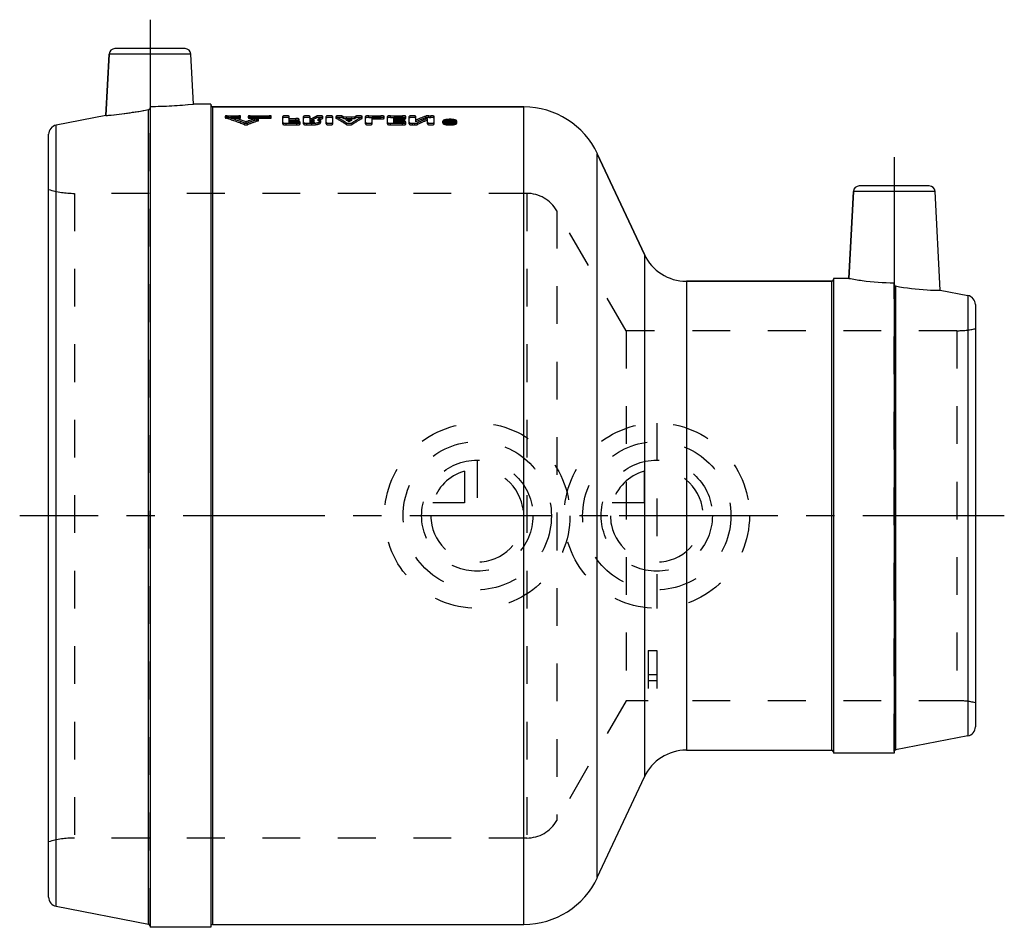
# Model space of a CAD drawing. Header units: millimetres. Extents: x 415 to 585, y 424 to 581.
import ezdxf

# ---------------------------------------------------------------- set-up
doc = ezdxf.new("R2010")
doc.units = ezdxf.units.MM
doc.header["$LTSCALE"] = 65.185185
doc.linetypes.add('CENTER', pattern=[0.6, 0.375, -0.075, 0.075, -0.075])
doc.linetypes.add('HIDDEN', pattern=[0.2, 0.1, -0.1])
for name, color, linetype in [('ACHSEN_S', 7, 'CONTINUOUS'), ('KOERPER', 7, 'CONTINUOUS'), ('KONST.EL_MIT_GEO', 7, 'CONTINUOUS'), ('KURVEN', 7, 'CONTINUOUS')]:
    doc.layers.add(name, color=color, linetype=linetype)

msp = doc.modelspace()

# ---------------------------------------------------------------- linework, layer by layer
at = {"layer": 'ACHSEN_S', "color": 2, "linetype": 'CENTER'}
msp.add_line((585, 495.21), (415, 495.21), dxfattribs=at)
at = {"layer": 'KOERPER', "color": 2, "linetype": 'CENTER'}
for p, q in [((437.5, 580.89), (437.5, 565.91)), ((566, 557.16), (566, 535.45))]:
    msp.add_line(p, q, dxfattribs=at)
at = {"layer": 'KOERPER', "color": 7, "linetype": 'Continuous'}
for p, q in [((429.89, 564.33), (430.45, 574.94)), ((445, 566.31), (444.55, 574.94)), ((448, 566.31), (445, 566.31)), ((448, 566.31), (448, 424.11)), ((437.5, 565.91), (437.5, 424.11)), ((448.3, 565.81), (502.05, 565.81)), ((514.73, 557.73), (522.85, 540.33)), ((558.16, 536.21), (558.95, 551.21)), ((573.94, 534.17), (573.05, 551.21)), ((530.1, 535.71), (555.2, 535.71)), ((558.16, 536.21), (555.5, 536.21)), ((555.5, 536.21), (555.5, 454.21)), ((566, 535.45), (566, 454.21)), ((530.1, 454.71), (555.2, 454.71)), ((566, 454.21), (555.5, 454.21)), ((514.73, 432.7), (522.85, 450.09)), ((448, 424.11), (437.5, 424.11)), ((448.3, 424.61), (502.05, 424.61))]:
    msp.add_line(p, q, dxfattribs=at)
at = {"layer": 'KOERPER', "color": 8, "linetype": 'HIDDEN'}
msp.add_arc((437.46, 637.33), 71.42, 270.0304, 276.06, dxfattribs=at)
at = {"layer": 'KOERPER', "color": 7, "linetype": 'Continuous'}
msp.add_arc((437.49, 636.83), 70.92, 270.0091, 276.0813, dxfattribs=at)
msp.add_open_spline([(558.16, 536.21), (558.92, 536.07), (561.52, 535.64), (564.15, 535.45), (566, 535.45)], degree=3, knots=[0, 0, 0, 0, 0.294324, 1, 1, 1, 1], dxfattribs=at)
at = {"layer": 'KONST.EL_MIT_GEO', "color": 7, "linetype": 'Continuous'}
for p, q in [((430.45, 574.94), (429.89, 564.33)), ((444.55, 574.94), (430.45, 574.94)), ((443.55, 575.89), (431.45, 575.89)), ((437.26, 424.66), (437.26, 565.36)), ((448.3, 565.81), (448.3, 424.61)), ((502.05, 565.81), (448.3, 565.81)), ((502.05, 424.61), (502.05, 565.81)), ((429.89, 564.33), (421.29, 562.66)), ((420, 429.33), (420, 561.09)), ((421.29, 427.76), (421.29, 562.66)), ((514.73, 432.7), (514.73, 557.73)), ((522.85, 540.33), (514.73, 557.73)), ((558.95, 551.21), (558.16, 536.21)), ((573.05, 551.21), (558.95, 551.21)), ((572.05, 552.16), (559.95, 552.16)), ((522.85, 540.33), (522.85, 450.09)), ((530.1, 535.71), (530.1, 454.71)), ((555.2, 535.71), (530.1, 535.71)), ((555.2, 454.71), (555.2, 535.71)), ((566.24, 534.89), (566.24, 454.76)), ((573.94, 534.17), (578.71, 533.24)), ((578.71, 533.24), (578.71, 457.18)), ((580, 531.67), (580, 458.75)), ((578.71, 457.18), (566.24, 454.76)), ((421.29, 427.76), (437.26, 424.66))]:
    msp.add_line(p, q, dxfattribs=at)
at = {"layer": 'KONST.EL_MIT_GEO', "color": 8, "linetype": 'HIDDEN'}
for p, q in [((448, 566.11), (448, 424.31)), ((437.5, 424.37), (437.5, 565.91)), ((450.5, 564.22), (450.5, 563.93)), ((450.57, 563.88), (450.57, 564.17)), ((450.83, 564), (450.83, 564.3)), ((450.83, 564.3), (452.81, 564.3)), ((450.83, 564), (452.81, 564)), ((451.49, 563.85), (451.49, 564.14)), ((451.49, 564.14), (452.81, 564.14)), ((451.49, 563.85), (452.81, 563.85)), ((452.81, 563.85), (452.81, 564.3)), ((453.14, 563.93), (453.14, 564.22)), ((453.81, 562.75), (453.81, 563.03)), ((454.08, 562.96), (454.08, 563.25)), ((454.34, 562.75), (454.34, 563.03)), ((454.46, 564.22), (454.46, 563.93)), ((454.79, 563.85), (454.79, 564.3)), ((454.79, 564.3), (458.09, 564.3)), ((454.79, 564.14), (458.1, 564.14)), ((454.79, 564), (458.09, 564)), ((454.79, 563.85), (458.09, 563.85)), ((455.62, 563.51), (455.62, 563.8)), ((456.15, 563.41), (456.15, 563.7)), ((456.22, 563.46), (456.22, 563.75)), ((458.09, 563.85), (458.09, 564.3)), ((458.42, 563.93), (458.42, 564.22)), ((460.41, 562.87), (460.41, 564.17)), ((460.98, 562.71), (460.98, 562.99)), ((460.98, 562.99), (462.86, 562.99)), ((460.98, 562.71), (462.86, 562.71)), ((461.54, 563.03), (461.54, 564.17)), ((461.54, 563.83), (462.67, 563.83)), ((461.54, 563.54), (462.68, 563.54)), ((461.54, 563.32), (462.86, 563.32)), ((461.54, 563.25), (462.67, 563.25)), ((461.54, 563.03), (462.86, 563.03)), ((462.67, 563.25), (462.67, 563.83)), ((462.86, 563.03), (462.86, 563.32)), ((462.86, 562.71), (462.86, 562.99)), ((463.24, 563.4), (463.24, 563.69)), ((463.43, 562.87), (463.43, 563.16)), ((464, 562.87), (464, 564.17)), ((464.56, 562.71), (464.56, 562.99)), ((464.56, 562.99), (465.44, 562.99)), ((464.56, 562.71), (465.44, 562.71)), ((465.13, 563.03), (465.13, 564.17)), ((465.13, 563.83), (465.51, 563.83)), ((465.13, 563.54), (465.51, 563.54)), ((465.13, 563.32), (465.44, 563.32)), ((465.13, 563.25), (465.44, 563.25)), ((465.13, 563.03), (465.44, 563.03)), ((465.44, 563.03), (465.44, 563.54)), ((465.44, 562.71), (465.44, 562.99)), ((465.51, 563.54), (465.51, 563.83)), ((465.84, 563.14), (465.84, 563.43)), ((466.26, 563.93), (466.26, 564.22)), ((466.54, 563.42), (466.54, 563.71)), ((466.97, 563.14), (466.97, 563.43)), ((467.29, 563.82), (467.29, 564.11)), ((467.34, 563.87), (467.34, 564.16)), ((467.91, 562.87), (467.91, 564.17)), ((469.04, 562.87), (469.04, 564.17)), ((469.61, 564.16), (469.61, 563.87)), ((469.66, 563.82), (469.66, 564.11)), ((470.69, 563.93), (470.69, 564.22)), ((470.9, 563.82), (470.9, 564.11)), ((470.9, 564.11), (472.85, 564.11)), ((470.9, 563.82), (472.85, 563.82)), ((471.36, 562.8), (471.36, 563.09)), ((471.39, 563.54), (471.39, 563.83)), ((471.39, 563.83), (472.36, 563.83)), ((471.39, 563.54), (472.36, 563.54)), ((471.88, 563.26), (471.88, 563.55)), ((472.36, 563.54), (472.36, 563.83)), ((472.39, 562.8), (472.39, 563.09)), ((472.85, 563.82), (472.85, 564.11)), ((473.06, 563.93), (473.06, 564.22)), ((474.1, 563.82), (474.1, 564.11)), ((474.14, 563.87), (474.14, 564.16)), ((474.71, 562.87), (474.71, 564.17)), ((475.28, 564), (475.27, 564.3)), ((475.27, 564.3), (477.35, 564.3)), ((475.28, 564), (477.35, 564)), ((475.84, 562.87), (475.84, 564.03)), ((475.84, 564.03), (477.35, 564.03)), ((475.84, 563.74), (477.35, 563.74)), ((477.35, 563.74), (477.35, 564.3)), ((477.92, 563.87), (477.92, 564.17)), ((478.48, 562.87), (478.48, 564.17)), ((479.05, 564), (479.05, 564.3)), ((479.05, 564.3), (481.12, 564.3)), ((479.05, 564), (481.12, 564)), ((479.05, 562.71), (479.05, 562.99)), ((479.05, 562.99), (481.13, 562.99)), ((479.05, 562.71), (481.12, 562.71)), ((479.61, 563.03), (479.61, 564.03)), ((479.61, 564.03), (481.13, 564.03)), ((479.61, 563.83), (480.94, 563.83)), ((479.61, 563.74), (481.12, 563.74)), ((479.61, 563.54), (480.94, 563.54)), ((479.61, 563.32), (481.12, 563.32)), ((479.61, 563.25), (480.94, 563.25)), ((479.61, 563.03), (481.12, 563.03)), ((480.94, 563.25), (480.94, 563.83)), ((481.12, 563.74), (481.12, 564.3)), ((481.12, 563.03), (481.12, 563.32)), ((481.12, 562.71), (481.13, 562.99)), ((481.5, 563.4), (481.5, 563.69)), ((481.69, 563.87), (481.69, 564.17)), ((481.69, 562.87), (481.69, 563.16)), ((482.26, 562.87), (482.26, 564.17)), ((482.82, 562.71), (482.82, 562.99)), ((482.82, 562.99), (483.2, 562.99)), ((482.82, 562.71), (483.2, 562.71)), ((483.2, 562.71), (483.2, 562.99)), ((483.39, 563.25), (483.39, 564.17)), ((483.68, 562.78), (483.68, 563.07)), ((485.14, 563.94), (485.14, 564.23)), ((485.43, 562.87), (485.43, 563.83)), ((485.62, 564), (485.62, 564.3)), ((485.62, 564.3), (485.99, 564.3)), ((485.62, 564), (485.99, 564)), ((485.99, 564), (485.99, 564.3)), ((486.56, 562.87), (486.56, 564.17)), ((488.05, 563.06), (488.05, 563.34)), ((488.33, 563.06), (488.33, 563.34)), ((488.99, 562.87), (488.99, 563.53)), ((488.99, 563.53), (489.18, 563.53)), ((488.99, 563.24), (489.18, 563.24)), ((488.99, 563.16), (489.27, 563.16)), ((488.99, 562.87), (489.27, 562.87)), ((489.16, 562.92), (489.16, 563.32)), ((489.16, 563.32), (489.27, 563.32)), ((489.16, 563.21), (489.27, 563.21)), ((489.16, 563.03), (489.27, 563.03)), ((489.16, 562.92), (489.27, 562.92)), ((489.18, 563.09), (489.18, 563.53)), ((489.18, 563.37), (489.24, 563.37)), ((489.18, 563.09), (489.24, 563.09)), ((489.24, 563.09), (489.24, 563.37)), ((489.27, 562.87), (489.27, 563.32)), ((489.34, 563.51), (489.36, 563.53)), ((489.36, 563.24), (489.36, 563.53)), ((489.36, 563.53), (489.55, 563.53)), ((489.36, 563.24), (489.55, 563.24)), ((489.37, 562.95), (489.37, 563.29)), ((489.42, 563.07), (489.42, 563.36)), ((489.55, 562.95), (489.55, 563.53)), ((490.22, 563.06), (490.22, 563.34)), ((490.5, 563.06), (490.5, 563.34)), ((424.45, 550.89), (424.45, 439.54)), ((502.54, 550.89), (424.45, 550.89)), ((502.54, 550.89), (502.54, 439.54)), ((507.73, 547.89), (507.73, 442.54)), ((519.7, 527.16), (507.73, 547.89)), ((555.5, 536.01), (555.5, 454.41)), ((566, 454.47), (566, 535.45)), ((519.7, 527.16), (519.7, 463.26)), ((576.78, 527.16), (519.7, 527.16)), ((576.78, 527.16), (576.78, 463.26)), ((523.5, 471.9), (525, 471.9)), ((523.5, 471.9), (523.5, 463.26)), ((525, 471.9), (525, 463.26)), ((523.5, 467.76), (525, 467.76)), ((523.5, 466.74), (525, 466.74)), ((519.7, 463.26), (507.73, 442.54)), ((523.5, 463.26), (519.7, 463.26)), ((576.78, 463.26), (525, 463.26)), ((502.54, 439.54), (424.45, 439.54))]:
    msp.add_line(p, q, dxfattribs=at)
at = {"layer": 'KONST.EL_MIT_GEO', "color": 7, "linetype": 'Continuous'}
for centre, radius, start, end in [((431.45, 574.89), 1, 90, 177), ((443.55, 574.89), 1, 3, 90), ((448.3, 566.11), 0.3, 188.9969, 270), ((502.05, 551.81), 14, 25, 90), ((421.6, 561.09), 1.6, 101, 180), ((559.95, 551.16), 1, 90, 177), ((572.05, 551.16), 1, 3, 90), ((530.1, 543.71), 8, 205, 270), ((555.2, 536.01), 0.3, 270, 351.0032), ((578.4, 531.67), 1.6, 0, 79), ((578.4, 458.75), 1.6, 281, 360), ((530.1, 446.71), 8, 90, 155), ((555.2, 454.41), 0.3, 0, 90), ((566.3, 454.47), 0.3, 101, 180), ((502.05, 438.61), 14, 270, 335), ((421.6, 429.33), 1.6, 180, 259), ((437.2, 424.37), 0.3, 0, 79), ((448.3, 424.31), 0.3, 90, 180)]:
    msp.add_arc(centre, radius, start, end, dxfattribs=at)
at = {"layer": 'KONST.EL_MIT_GEO', "color": 8, "linetype": 'HIDDEN'}
for centre, radius, start, end in [((448.3, 566.11), 0.3, 180, 188.9969), ((423.89, 634.31), 70.23, 274.9015, 280.9689), ((436.18, 518.18), 48.19, 68.5434, 72.63), ((436.2, 517.75), 48.32, 68.626, 72.6994), ((437.1, 518.46), 47.9, 69.2396, 72.5146), ((437.11, 518.02), 48.03, 69.32, 72.5843), ((471.16, 518.17), 48.21, 108.8045, 110.7582), ((471.15, 517.73), 48.35, 108.7305, 110.6778), ((472.19, 517.61), 48.8, 109.1858, 111.4485), ((472.17, 517.17), 48.94, 109.1109, 111.3659), ((462.87, 561.46), 1.86, 83.4992, 90.1546), ((476.19, 544.14), 22.4, 116.3078, 118.4663), ((476.18, 543.8), 22.44, 116.2113, 118.3645), ((477.62, 543.8), 22.79, 116.9579, 119.0811), ((477.6, 543.46), 22.82, 116.8607, 118.978), ((461.28, 546.25), 20.28, 61.6888, 62.3426), ((461.29, 545.92), 20.31, 61.7902, 62.4415), ((460.5, 544.87), 21.87, 58.6576, 60.1236), ((460.52, 544.54), 21.89, 58.7655, 60.2284), ((483.25, 544.87), 21.87, 119.8764, 121.3424), ((483.23, 544.54), 21.89, 119.7716, 121.2345), ((482.47, 546.25), 20.28, 117.6583, 118.3111), ((482.46, 545.92), 20.31, 117.5585, 118.2098), ((481.13, 561.46), 1.86, 83.4992, 90.1546), ((497.32, 531.11), 35.29, 110.1983, 113.2537), ((497.31, 530.72), 35.38, 110.1195, 113.1657), ((499.18, 529.88), 36.63, 112.0462, 115.0293), ((499.16, 529.5), 36.71, 111.9617, 114.9363), ((489.24, 565.82), 2.75, 262.732, 264.9283), ((489.25, 559.42), 4.25, 93.0583, 94.7295), ((489.26, 566.03), 2.96, 264.9181, 266.9845), ((489.27, 559.12), 4.55, 91.4624, 93.0644), ((489.27, 566.2), 3.12, 266.9867, 268.9501), ((489.27, 559.01), 4.67, 89.9105, 91.4679), ((489.27, 566.31), 3.24, 268.9404, 271.6755), ((500.36, 554.46), 14.25, 140.8697, 141.3044), ((500.18, 554.28), 14.05, 140.3992, 141.188), ((489.27, 559.02), 4.66, 88.3566, 89.9121), ((500.12, 554.66), 13.94, 140.6045, 140.8691), ((489.27, 566.24), 3.17, 271.6728, 272.7828), ((489.28, 559.31), 4.37, 85.1245, 88.3939), ((500.45, 554.54), 14.13, 140.519, 141.3686), ((489.32, 562.79), 0.577, 77.5411, 80.2728), ((500.4, 554.26), 14.08, 140.3997, 141.2501), ((489.28, 566.1), 3.02, 272.7706, 275.1962), ((424.45, 565.89), 15, 252.7461, 270), ((502.54, 544.89), 6, 30, 90), ((555.2, 536.01), 0.3, 351.0032, 360), ((576.78, 542.16), 15, 270, 282.4015), ((576.78, 448.26), 15, 77.5985, 90), ((502.54, 445.54), 6, 270, 330), ((424.45, 424.54), 15, 90, 107.2539)]:
    msp.add_arc(centre, radius, start, end, dxfattribs=at)
at = {"layer": 'KONST.EL_MIT_GEO', "color": 7, "linetype": 'Continuous'}
for points, knots in [([(429.89, 564.33), (430.08, 564.35), (432.55, 564.57), (435.01, 564.93), (437.26, 565.36)], [0, 0, 0, 0, 0.075862, 1, 1, 1, 1]), ([(437.26, 565.36), (437.32, 565.37), (437.45, 565.45), (437.5, 565.59), (437.5, 565.66)], [0, 0, 0, 0, 0.499998, 1, 1, 1, 1]), ([(566, 535.19), (566, 535.12), (566.05, 534.98), (566.18, 534.9), (566.24, 534.89)], [0, 0, 0, 0, 0.500335, 1, 1, 1, 1]), ([(566.24, 534.89), (568.04, 534.54), (570.61, 534.22), (573.19, 534.16), (573.94, 534.17)], [0, 0, 0, 0, 0.708875, 1, 1, 1, 1])]:
    msp.add_open_spline(points, degree=3, knots=knots, dxfattribs=at)
at = {"layer": 'KONST.EL_MIT_GEO', "color": 8, "linetype": 'HIDDEN'}
for points, knots in [([(450.83, 564.3), (450.75, 564.3), (450.64, 564.29), (450.54, 564.26), (450.5, 564.23), (450.5, 564.22)], [0, 0, 0, 0, 0.673868, 0.890245, 1, 1, 1, 1]), ([(450.5, 564.22), (450.5, 564.22), (450.51, 564.19), (450.54, 564.18), (450.57, 564.17)], [0, 0, 0, 0, 0.155383, 1, 1, 1, 1]), ([(450.83, 564), (450.75, 564), (450.65, 563.99), (450.54, 563.97), (450.5, 563.94), (450.5, 563.93)], [0, 0, 0, 0, 0.672047, 0.890523, 1, 1, 1, 1]), ([(450.5, 563.93), (450.5, 563.92), (450.51, 563.9), (450.54, 563.89), (450.57, 563.88)], [0, 0, 0, 0, 0.154371, 1, 1, 1, 1]), ([(453.14, 564.22), (453.14, 564.23), (453.1, 564.26), (453, 564.29), (452.89, 564.3), (452.81, 564.3)], [0, 0, 0, 0, 0.10971, 0.326113, 1, 1, 1, 1]), ([(452.81, 564.14), (452.89, 564.14), (453, 564.15), (453.1, 564.18), (453.14, 564.21), (453.14, 564.22)], [0, 0, 0, 0, 0.673284, 0.889768, 1, 1, 1, 1]), ([(453.14, 563.93), (453.14, 563.94), (453.1, 563.97), (453, 563.99), (452.89, 564), (452.81, 564)], [0, 0, 0, 0, 0.109085, 0.32658, 1, 1, 1, 1]), ([(452.81, 563.85), (452.89, 563.85), (453, 563.86), (453.1, 563.89), (453.14, 563.92), (453.14, 563.93)], [0, 0, 0, 0, 0.672386, 0.889759, 1, 1, 1, 1]), ([(453.81, 563.03), (453.89, 563), (454.08, 562.99), (454.26, 563), (454.34, 563.03)], [0, 0, 0, 0, 0.500079, 1, 1, 1, 1]), ([(453.81, 562.75), (453.89, 562.71), (454.08, 562.7), (454.26, 562.71), (454.34, 562.75)], [0, 0, 0, 0, 0.499756, 1, 1, 1, 1]), ([(454.79, 564.3), (454.71, 564.3), (454.61, 564.29), (454.5, 564.26), (454.46, 564.23), (454.46, 564.22)], [0, 0, 0, 0, 0.673878, 0.890118, 1, 1, 1, 1]), ([(454.46, 564.22), (454.46, 564.21), (454.5, 564.18), (454.61, 564.15), (454.71, 564.14), (454.79, 564.14)], [0, 0, 0, 0, 0.110061, 0.326706, 1, 1, 1, 1]), ([(454.79, 564), (454.71, 564), (454.61, 563.99), (454.5, 563.97), (454.46, 563.94), (454.46, 563.93)], [0, 0, 0, 0, 0.672979, 0.890112, 1, 1, 1, 1]), ([(454.46, 563.93), (454.46, 563.92), (454.5, 563.89), (454.61, 563.86), (454.71, 563.85), (454.79, 563.85)], [0, 0, 0, 0, 0.109437, 0.327171, 1, 1, 1, 1]), ([(456.22, 563.75), (456.22, 563.78), (456.12, 563.82), (455.98, 563.84), (455.8, 563.84), (455.68, 563.82), (455.62, 563.8)], [0, 0, 0, 0, 0.128485, 0.397829, 0.727028, 1, 1, 1, 1]), ([(456.22, 563.46), (456.22, 563.49), (456.12, 563.53), (455.98, 563.55), (455.8, 563.55), (455.68, 563.53), (455.62, 563.51)], [0, 0, 0, 0, 0.128434, 0.398612, 0.72788, 1, 1, 1, 1]), ([(456.15, 563.7), (456.16, 563.7), (456.19, 563.71), (456.22, 563.73), (456.22, 563.75)], [0, 0, 0, 0, 0.357314, 1, 1, 1, 1]), ([(456.15, 563.41), (456.16, 563.41), (456.19, 563.42), (456.22, 563.44), (456.22, 563.46)], [0, 0, 0, 0, 0.373473, 1, 1, 1, 1]), ([(458.42, 564.22), (458.42, 564.23), (458.39, 564.26), (458.28, 564.29), (458.17, 564.3), (458.09, 564.3)], [0, 0, 0, 0, 0.10971, 0.326113, 1, 1, 1, 1]), ([(458.42, 563.93), (458.42, 563.94), (458.39, 563.97), (458.28, 563.99), (458.17, 564), (458.09, 564)], [0, 0, 0, 0, 0.109085, 0.32658, 1, 1, 1, 1]), ([(458.09, 563.85), (458.17, 563.85), (458.28, 563.86), (458.39, 563.89), (458.42, 563.92), (458.42, 563.93)], [0, 0, 0, 0, 0.672386, 0.889759, 1, 1, 1, 1]), ([(458.1, 564.14), (458.17, 564.14), (458.28, 564.15), (458.39, 564.18), (458.42, 564.21), (458.42, 564.22)], [0, 0, 0, 0, 0.673284, 0.889768, 1, 1, 1, 1]), ([(461.54, 564.17), (461.54, 564.19), (461.48, 564.23), (461.36, 564.26), (461.18, 564.29), (460.98, 564.3), (460.77, 564.29), (460.59, 564.26), (460.48, 564.23), (460.41, 564.19), (460.41, 564.17)], [0, 0, 0, 0, 0.055358, 0.163604, 0.318932, 0.500323, 0.681624, 0.836879, 0.944777, 1, 1, 1, 1]), ([(461.54, 563.87), (461.54, 563.9), (461.48, 563.94), (461.36, 563.97), (461.18, 564), (460.98, 564.01), (460.77, 564), (460.59, 563.97), (460.48, 563.94), (460.41, 563.9), (460.41, 563.87)], [0, 0, 0, 0, 0.055352, 0.163332, 0.318572, 0.49923, 0.680828, 0.835971, 0.944903, 1, 1, 1, 1]), ([(460.41, 563.16), (460.41, 563.13), (460.47, 563.07), (460.66, 563.01), (460.84, 562.99), (460.98, 562.99)], [0, 0, 0, 0, 0.12386, 0.341491, 1, 1, 1, 1]), ([(460.41, 562.87), (460.41, 562.84), (460.47, 562.79), (460.66, 562.72), (460.84, 562.71), (460.98, 562.71)], [0, 0, 0, 0, 0.123906, 0.340952, 1, 1, 1, 1]), ([(463.24, 563.69), (463.24, 563.71), (463.18, 563.76), (462.99, 563.82), (462.81, 563.83), (462.67, 563.83)], [0, 0, 0, 0, 0.117033, 0.333415, 1, 1, 1, 1]), ([(462.67, 563.25), (462.81, 563.25), (462.99, 563.27), (463.18, 563.32), (463.24, 563.37), (463.24, 563.4)], [0, 0, 0, 0, 0.664914, 0.882637, 1, 1, 1, 1]), ([(462.68, 563.54), (462.81, 563.54), (462.99, 563.56), (463.18, 563.61), (463.24, 563.66), (463.24, 563.69)], [0, 0, 0, 0, 0.665541, 0.882519, 1, 1, 1, 1]), ([(463.24, 563.4), (463.24, 563.42), (463.18, 563.47), (462.99, 563.53), (462.81, 563.54), (462.68, 563.54)], [0, 0, 0, 0, 0.117535, 0.33387, 1, 1, 1, 1]), ([(462.86, 562.99), (463, 562.99), (463.18, 563.01), (463.37, 563.07), (463.43, 563.13), (463.43, 563.16)], [0, 0, 0, 0, 0.65887, 0.876302, 1, 1, 1, 1]), ([(463.43, 562.87), (463.43, 562.9), (463.37, 562.95), (463.18, 563.01), (463, 563.03), (462.86, 563.03)], [0, 0, 0, 0, 0.123738, 0.340422, 1, 1, 1, 1]), ([(462.86, 562.71), (463, 562.71), (463.18, 562.72), (463.37, 562.79), (463.43, 562.84), (463.43, 562.87)], [0, 0, 0, 0, 0.657873, 0.876274, 1, 1, 1, 1]), ([(463.43, 563.16), (463.43, 563.2), (463.28, 563.28), (463.17, 563.3), (463.08, 563.31)], [0, 0, 0, 0, 0.333966, 1, 1, 1, 1]), ([(465.13, 564.17), (465.13, 564.19), (465.06, 564.23), (464.95, 564.26), (464.77, 564.29), (464.56, 564.3), (464.36, 564.29), (464.18, 564.26), (464.06, 564.23), (464, 564.19), (464, 564.17)], [0, 0, 0, 0, 0.055358, 0.163604, 0.318932, 0.500323, 0.681624, 0.836879, 0.944777, 1, 1, 1, 1]), ([(465.13, 563.87), (465.13, 563.9), (465.06, 563.94), (464.95, 563.97), (464.77, 564), (464.56, 564.01), (464.36, 564), (464.18, 563.97), (464.06, 563.94), (464, 563.9), (464, 563.87)], [0, 0, 0, 0, 0.055352, 0.163332, 0.318572, 0.49923, 0.680828, 0.835971, 0.944903, 1, 1, 1, 1]), ([(464, 563.16), (464, 563.13), (464.05, 563.07), (464.24, 563.01), (464.43, 562.99), (464.56, 562.99)], [0, 0, 0, 0, 0.12386, 0.341491, 1, 1, 1, 1]), ([(464, 562.87), (464, 562.84), (464.05, 562.79), (464.24, 562.72), (464.43, 562.71), (464.56, 562.71)], [0, 0, 0, 0, 0.123906, 0.340952, 1, 1, 1, 1]), ([(465.44, 563.54), (465.54, 563.54), (465.67, 563.53), (465.8, 563.48), (465.84, 563.45), (465.84, 563.43)], [0, 0, 0, 0, 0.664297, 0.880358, 1, 1, 1, 1]), ([(465.44, 562.99), (465.64, 562.99), (466, 563.01), (466.43, 563.09), (466.71, 563.18), (466.87, 563.26), (466.97, 563.36), (466.97, 563.43)], [0, 0, 0, 0, 0.355679, 0.66146, 0.783059, 0.8795, 1, 1, 1, 1]), ([(465.84, 563.43), (465.84, 563.41), (465.8, 563.37), (465.67, 563.33), (465.54, 563.32), (465.44, 563.32)], [0, 0, 0, 0, 0.12056, 0.338791, 1, 1, 1, 1]), ([(465.44, 563.25), (465.54, 563.25), (465.67, 563.24), (465.8, 563.2), (465.84, 563.16), (465.84, 563.14)], [0, 0, 0, 0, 0.66306, 0.879502, 1, 1, 1, 1]), ([(465.44, 562.71), (465.64, 562.71), (466, 562.73), (466.43, 562.8), (466.71, 562.9), (466.87, 562.97), (466.97, 563.07), (466.97, 563.14)], [0, 0, 0, 0, 0.357734, 0.660503, 0.782091, 0.87996, 1, 1, 1, 1]), ([(465.84, 563.14), (465.84, 563.12), (465.8, 563.08), (465.67, 563.04), (465.54, 563.03), (465.44, 563.03)], [0, 0, 0, 0, 0.119773, 0.339672, 1, 1, 1, 1]), ([(467.34, 564.16), (467.34, 564.18), (467.3, 564.22), (467.15, 564.27), (466.88, 564.3), (466.6, 564.3), (466.39, 564.26), (466.3, 564.24), (466.26, 564.22)], [0, 0, 0, 0, 0.048051, 0.137216, 0.424621, 0.75836, 0.898071, 1, 1, 1, 1]), ([(467.34, 563.87), (467.34, 563.89), (467.3, 563.93), (467.15, 563.98), (466.88, 564.01), (466.6, 564), (466.39, 563.97), (466.3, 563.95), (466.26, 563.93)], [0, 0, 0, 0, 0.047866, 0.137035, 0.423759, 0.757419, 0.898275, 1, 1, 1, 1]), ([(466.97, 563.43), (466.97, 563.49), (466.87, 563.59), (466.72, 563.66), (466.61, 563.7), (466.54, 563.71)], [0, 0, 0, 0, 0.356582, 0.640563, 1, 1, 1, 1]), ([(466.97, 563.14), (466.97, 563.2), (466.87, 563.3), (466.72, 563.37), (466.61, 563.41), (466.54, 563.42)], [0, 0, 0, 0, 0.356072, 0.638369, 1, 1, 1, 1]), ([(467.29, 564.11), (467.3, 564.11), (467.32, 564.13), (467.34, 564.15), (467.34, 564.16)], [0, 0, 0, 0, 0.336357, 1, 1, 1, 1]), ([(467.29, 563.82), (467.3, 563.82), (467.32, 563.83), (467.34, 563.86), (467.34, 563.87)], [0, 0, 0, 0, 0.346829, 1, 1, 1, 1]), ([(469.04, 564.17), (469.04, 564.19), (468.98, 564.23), (468.86, 564.26), (468.68, 564.29), (468.47, 564.3), (468.27, 564.29), (468.09, 564.26), (467.97, 564.23), (467.91, 564.19), (467.91, 564.17)], [0, 0, 0, 0, 0.055358, 0.163604, 0.318932, 0.500323, 0.681624, 0.836879, 0.944777, 1, 1, 1, 1]), ([(469.04, 563.87), (469.04, 563.9), (468.98, 563.94), (468.86, 563.97), (468.68, 564), (468.48, 564.01), (468.27, 564), (468.09, 563.97), (467.97, 563.94), (467.91, 563.9), (467.91, 563.87)], [0, 0, 0, 0, 0.055352, 0.163332, 0.318572, 0.49923, 0.680828, 0.835971, 0.944903, 1, 1, 1, 1]), ([(467.91, 563.16), (467.91, 563.13), (467.97, 563.07), (468.16, 563.01), (468.48, 562.98), (468.79, 563.01), (468.98, 563.07), (469.04, 563.13), (469.04, 563.16)], [0, 0, 0, 0, 0.061901, 0.170864, 0.500299, 0.82958, 0.938219, 1, 1, 1, 1]), ([(467.91, 562.87), (467.91, 562.84), (467.97, 562.79), (468.16, 562.72), (468.47, 562.69), (468.79, 562.72), (468.98, 562.79), (469.04, 562.84), (469.04, 562.87)], [0, 0, 0, 0, 0.062025, 0.170895, 0.499255, 0.828414, 0.938255, 1, 1, 1, 1]), ([(470.69, 564.22), (470.66, 564.24), (470.57, 564.26), (470.36, 564.29), (470.07, 564.3), (469.8, 564.27), (469.65, 564.22), (469.61, 564.18), (469.61, 564.16)], [0, 0, 0, 0, 0.099898, 0.238625, 0.57305, 0.86231, 0.952031, 1, 1, 1, 1]), ([(469.61, 564.16), (469.61, 564.16), (469.61, 564.14), (469.64, 564.12), (469.66, 564.11)], [0, 0, 0, 0, 0.190013, 1, 1, 1, 1]), ([(470.69, 563.93), (470.66, 563.94), (470.57, 563.97), (470.36, 564), (470.07, 564.01), (469.8, 563.98), (469.65, 563.93), (469.61, 563.89), (469.61, 563.87)], [0, 0, 0, 0, 0.100161, 0.238176, 0.572086, 0.86183, 0.951529, 1, 1, 1, 1]), ([(469.61, 563.87), (469.61, 563.87), (469.61, 563.84), (469.64, 563.83), (469.66, 563.82)], [0, 0, 0, 0, 0.187929, 1, 1, 1, 1]), ([(471.36, 563.09), (471.22, 563.18), (470.66, 563.54), (470.09, 563.88), (469.66, 564.11)], [0, 0, 0, 0, 0.254955, 1, 1, 1, 1]), ([(471.36, 562.8), (471.22, 562.9), (470.66, 563.25), (470.09, 563.59), (469.66, 563.82)], [0, 0, 0, 0, 0.25487, 1, 1, 1, 1]), ([(471.36, 563.09), (471.42, 563.05), (471.6, 563.01), (471.88, 562.98), (472.15, 563.01), (472.33, 563.05), (472.39, 563.09)], [0, 0, 0, 0, 0.207797, 0.500291, 0.792617, 1, 1, 1, 1]), ([(471.36, 562.8), (471.42, 562.76), (471.6, 562.72), (471.87, 562.7), (472.15, 562.72), (472.33, 562.76), (472.39, 562.8)], [0, 0, 0, 0, 0.20778, 0.499194, 0.791931, 1, 1, 1, 1]), ([(472.39, 563.09), (472.53, 563.18), (473.09, 563.54), (473.66, 563.88), (474.1, 564.11)], [0, 0, 0, 0, 0.254955, 1, 1, 1, 1]), ([(472.39, 562.8), (472.53, 562.9), (473.09, 563.25), (473.66, 563.59), (474.1, 563.82)], [0, 0, 0, 0, 0.25487, 1, 1, 1, 1]), ([(474.14, 564.16), (474.14, 564.18), (474.1, 564.22), (473.95, 564.27), (473.68, 564.3), (473.39, 564.29), (473.18, 564.26), (473.09, 564.24), (473.06, 564.22)], [0, 0, 0, 0, 0.048297, 0.138221, 0.427768, 0.76191, 0.900347, 1, 1, 1, 1]), ([(474.14, 563.87), (474.14, 563.89), (474.1, 563.93), (473.95, 563.98), (473.68, 564.01), (473.39, 564), (473.18, 563.97), (473.09, 563.94), (473.06, 563.93)], [0, 0, 0, 0, 0.0481, 0.137971, 0.426814, 0.760926, 0.900539, 1, 1, 1, 1]), ([(474.1, 564.11), (474.1, 564.12), (474.12, 564.13), (474.14, 564.15), (474.14, 564.16)], [0, 0, 0, 0, 0.332106, 1, 1, 1, 1]), ([(474.1, 563.82), (474.1, 563.82), (474.12, 563.84), (474.14, 563.86), (474.14, 563.87)], [0, 0, 0, 0, 0.342542, 1, 1, 1, 1]), ([(475.27, 564.3), (475.14, 564.3), (474.96, 564.28), (474.77, 564.23), (474.71, 564.19), (474.71, 564.17)], [0, 0, 0, 0, 0.673309, 0.889359, 1, 1, 1, 1]), ([(475.28, 564), (475.14, 564), (474.96, 563.99), (474.77, 563.94), (474.71, 563.9), (474.71, 563.87)], [0, 0, 0, 0, 0.671627, 0.889413, 1, 1, 1, 1]), ([(474.71, 563.16), (474.71, 563.13), (474.77, 563.07), (474.96, 563.01), (475.28, 562.98), (475.59, 563.01), (475.78, 563.07), (475.84, 563.13), (475.84, 563.16)], [0, 0, 0, 0, 0.061901, 0.170864, 0.500299, 0.82958, 0.938219, 1, 1, 1, 1]), ([(474.71, 562.87), (474.71, 562.84), (474.77, 562.79), (474.96, 562.72), (475.27, 562.69), (475.59, 562.72), (475.78, 562.79), (475.84, 562.84), (475.84, 562.87)], [0, 0, 0, 0, 0.062025, 0.170895, 0.499255, 0.828414, 0.938255, 1, 1, 1, 1]), ([(477.92, 564.17), (477.92, 564.19), (477.85, 564.23), (477.67, 564.28), (477.48, 564.3), (477.35, 564.3)], [0, 0, 0, 0, 0.110867, 0.326866, 1, 1, 1, 1]), ([(477.35, 564.03), (477.49, 564.03), (477.67, 564.05), (477.85, 564.1), (477.92, 564.14), (477.92, 564.17)], [0, 0, 0, 0, 0.672132, 0.888704, 1, 1, 1, 1]), ([(477.92, 563.87), (477.92, 563.9), (477.85, 563.94), (477.67, 563.99), (477.48, 564), (477.35, 564)], [0, 0, 0, 0, 0.111176, 0.326785, 1, 1, 1, 1]), ([(477.35, 563.74), (477.48, 563.74), (477.67, 563.76), (477.85, 563.8), (477.92, 563.85), (477.92, 563.87)], [0, 0, 0, 0, 0.671655, 0.888867, 1, 1, 1, 1]), ([(479.05, 564.3), (478.91, 564.3), (478.73, 564.28), (478.55, 564.23), (478.48, 564.19), (478.48, 564.17)], [0, 0, 0, 0, 0.673309, 0.889359, 1, 1, 1, 1]), ([(479.05, 564), (478.92, 564), (478.73, 563.99), (478.55, 563.94), (478.48, 563.9), (478.48, 563.87)], [0, 0, 0, 0, 0.671627, 0.889413, 1, 1, 1, 1]), ([(478.48, 563.16), (478.48, 563.13), (478.54, 563.07), (478.73, 563.01), (478.91, 562.99), (479.05, 562.99)], [0, 0, 0, 0, 0.12386, 0.341491, 1, 1, 1, 1]), ([(478.48, 562.87), (478.48, 562.84), (478.54, 562.79), (478.73, 562.72), (478.91, 562.71), (479.05, 562.71)], [0, 0, 0, 0, 0.123906, 0.340952, 1, 1, 1, 1]), ([(481.5, 563.69), (481.5, 563.71), (481.44, 563.76), (481.25, 563.82), (481.07, 563.83), (480.94, 563.83)], [0, 0, 0, 0, 0.117033, 0.333415, 1, 1, 1, 1]), ([(480.94, 563.54), (481.07, 563.54), (481.25, 563.56), (481.44, 563.61), (481.5, 563.66), (481.5, 563.69)], [0, 0, 0, 0, 0.665541, 0.882519, 1, 1, 1, 1]), ([(481.5, 563.4), (481.5, 563.42), (481.44, 563.47), (481.25, 563.53), (481.07, 563.54), (480.94, 563.54)], [0, 0, 0, 0, 0.117535, 0.33387, 1, 1, 1, 1]), ([(480.94, 563.25), (481.07, 563.25), (481.25, 563.27), (481.44, 563.32), (481.5, 563.37), (481.5, 563.4)], [0, 0, 0, 0, 0.664914, 0.882637, 1, 1, 1, 1]), ([(481.69, 564.17), (481.69, 564.19), (481.63, 564.23), (481.44, 564.28), (481.26, 564.3), (481.12, 564.3)], [0, 0, 0, 0, 0.110867, 0.326866, 1, 1, 1, 1]), ([(481.69, 563.87), (481.69, 563.9), (481.63, 563.94), (481.44, 563.99), (481.26, 564), (481.12, 564)], [0, 0, 0, 0, 0.111176, 0.326785, 1, 1, 1, 1]), ([(481.12, 563.74), (481.26, 563.74), (481.44, 563.76), (481.63, 563.8), (481.69, 563.85), (481.69, 563.87)], [0, 0, 0, 0, 0.671655, 0.888867, 1, 1, 1, 1]), ([(481.69, 562.87), (481.69, 562.9), (481.63, 562.95), (481.44, 563.01), (481.26, 563.03), (481.12, 563.03)], [0, 0, 0, 0, 0.123738, 0.340422, 1, 1, 1, 1]), ([(481.12, 562.71), (481.26, 562.71), (481.44, 562.72), (481.63, 562.79), (481.69, 562.84), (481.69, 562.87)], [0, 0, 0, 0, 0.657873, 0.876274, 1, 1, 1, 1]), ([(481.13, 564.03), (481.26, 564.03), (481.44, 564.05), (481.63, 564.1), (481.69, 564.14), (481.69, 564.17)], [0, 0, 0, 0, 0.672132, 0.888704, 1, 1, 1, 1]), ([(481.13, 562.99), (481.26, 562.99), (481.44, 563.01), (481.63, 563.07), (481.69, 563.13), (481.69, 563.16)], [0, 0, 0, 0, 0.65887, 0.876302, 1, 1, 1, 1]), ([(481.69, 563.16), (481.69, 563.2), (481.54, 563.28), (481.43, 563.3), (481.34, 563.31)], [0, 0, 0, 0, 0.333966, 1, 1, 1, 1]), ([(483.39, 564.17), (483.39, 564.19), (483.32, 564.23), (483.21, 564.26), (483.03, 564.29), (482.82, 564.3), (482.62, 564.29), (482.44, 564.26), (482.32, 564.23), (482.26, 564.19), (482.26, 564.17)], [0, 0, 0, 0, 0.055358, 0.163604, 0.318932, 0.500323, 0.681624, 0.836879, 0.944777, 1, 1, 1, 1]), ([(483.39, 563.87), (483.39, 563.9), (483.32, 563.94), (483.21, 563.97), (483.03, 564), (482.82, 564.01), (482.62, 564), (482.44, 563.97), (482.32, 563.94), (482.26, 563.9), (482.26, 563.87)], [0, 0, 0, 0, 0.055352, 0.163332, 0.318572, 0.49923, 0.680828, 0.835971, 0.944903, 1, 1, 1, 1]), ([(482.26, 563.16), (482.26, 563.13), (482.32, 563.07), (482.5, 563.01), (482.69, 562.99), (482.82, 562.99)], [0, 0, 0, 0, 0.12386, 0.341491, 1, 1, 1, 1]), ([(482.26, 562.87), (482.26, 562.84), (482.31, 562.79), (482.5, 562.72), (482.69, 562.71), (482.82, 562.71)], [0, 0, 0, 0, 0.123906, 0.340952, 1, 1, 1, 1]), ([(483.2, 562.99), (483.29, 562.99), (483.45, 563), (483.62, 563.04), (483.68, 563.07)], [0, 0, 0, 0, 0.563895, 1, 1, 1, 1]), ([(483.2, 562.71), (483.29, 562.71), (483.45, 562.72), (483.62, 562.75), (483.68, 562.78)], [0, 0, 0, 0, 0.563547, 1, 1, 1, 1]), ([(485.62, 564.3), (485.53, 564.3), (485.36, 564.29), (485.2, 564.26), (485.14, 564.23)], [0, 0, 0, 0, 0.566885, 1, 1, 1, 1]), ([(485.62, 564), (485.53, 564), (485.36, 563.99), (485.2, 563.97), (485.14, 563.94)], [0, 0, 0, 0, 0.566957, 1, 1, 1, 1]), ([(485.43, 563.16), (485.43, 563.13), (485.49, 563.07), (485.68, 563.01), (485.99, 562.98), (486.31, 563.01), (486.5, 563.07), (486.56, 563.13), (486.56, 563.16)], [0, 0, 0, 0, 0.061901, 0.170864, 0.500299, 0.82958, 0.938219, 1, 1, 1, 1]), ([(485.43, 562.87), (485.43, 562.84), (485.49, 562.79), (485.68, 562.72), (485.99, 562.69), (486.31, 562.72), (486.5, 562.79), (486.56, 562.84), (486.56, 562.87)], [0, 0, 0, 0, 0.062025, 0.170895, 0.499255, 0.828414, 0.938255, 1, 1, 1, 1]), ([(486.56, 564.17), (486.56, 564.19), (486.5, 564.23), (486.31, 564.28), (486.13, 564.3), (485.99, 564.3)], [0, 0, 0, 0, 0.110912, 0.327281, 1, 1, 1, 1]), ([(486.56, 563.87), (486.56, 563.9), (486.5, 563.94), (486.31, 563.99), (486.13, 564), (485.99, 564)], [0, 0, 0, 0, 0.110679, 0.326108, 1, 1, 1, 1]), ([(488.21, 563.51), (488.19, 563.5), (488.12, 563.47), (488.04, 563.4), (488.05, 563.34)], [0, 0, 0, 0, 0.337972, 1, 1, 1, 1]), ([(488.05, 563.34), (488.04, 563.29), (488.13, 563.21), (488.26, 563.15), (488.48, 563.07), (488.82, 563.01), (489.27, 562.98), (489.72, 563.01), (490.06, 563.07), (490.29, 563.15), (490.42, 563.21), (490.5, 563.29), (490.5, 563.34)], [0, 0, 0, 0, 0.060751, 0.108998, 0.16975, 0.322464, 0.499976, 0.677498, 0.830229, 0.890993, 0.939246, 1, 1, 1, 1]), ([(490.5, 563.06), (490.5, 563.11), (490.42, 563.19), (490.28, 563.25), (490.06, 563.32), (489.72, 563.37), (489.27, 563.39), (488.82, 563.37), (488.48, 563.32), (488.26, 563.25), (488.13, 563.19), (488.05, 563.11), (488.05, 563.06)], [0, 0, 0, 0, 0.060148, 0.108524, 0.16913, 0.322577, 0.500361, 0.678698, 0.831462, 0.892176, 0.94025, 1, 1, 1, 1]), ([(488.05, 563.06), (488.05, 563), (488.13, 562.92), (488.26, 562.86), (488.48, 562.78), (488.82, 562.72), (489.27, 562.7), (489.72, 562.72), (490.06, 562.78), (490.29, 562.86), (490.42, 562.92), (490.5, 563), (490.5, 563.06)], [0, 0, 0, 0, 0.060812, 0.109568, 0.170376, 0.323535, 0.500366, 0.677748, 0.830234, 0.891151, 0.939601, 1, 1, 1, 1]), ([(488.66, 563.63), (488.62, 563.63), (488.47, 563.6), (488.31, 563.56), (488.21, 563.51)], [0, 0, 0, 0, 0.290999, 1, 1, 1, 1]), ([(488.33, 563.34), (488.33, 563.39), (488.39, 563.45), (488.49, 563.49), (488.66, 563.55), (488.93, 563.59), (489.27, 563.61), (489.62, 563.59), (489.88, 563.55), (490.05, 563.49), (490.15, 563.45), (490.22, 563.39), (490.22, 563.34)], [0, 0, 0, 0, 0.060216, 0.108174, 0.168764, 0.321797, 0.500062, 0.678212, 0.831291, 0.891877, 0.939784, 1, 1, 1, 1]), ([(488.89, 563.1), (488.75, 563.12), (488.57, 563.15), (488.38, 563.25), (488.33, 563.32), (488.33, 563.34)], [0, 0, 0, 0, 0.659383, 0.867881, 1, 1, 1, 1]), ([(488.33, 563.06), (488.33, 563.1), (488.39, 563.16), (488.49, 563.2), (488.66, 563.26), (488.93, 563.3), (489.27, 563.32), (489.62, 563.3), (489.88, 563.26), (490.05, 563.2), (490.15, 563.16), (490.22, 563.1), (490.22, 563.06)], [0, 0, 0, 0, 0.059938, 0.108111, 0.168776, 0.321306, 0.499486, 0.676956, 0.830592, 0.891204, 0.939737, 1, 1, 1, 1]), ([(490.22, 563.06), (490.22, 563.02), (490.15, 562.95), (490.05, 562.9), (489.88, 562.85), (489.62, 562.8), (489.27, 562.78), (488.93, 562.8), (488.67, 562.85), (488.49, 562.9), (488.39, 562.95), (488.33, 563.01), (488.33, 563.06)], [0, 0, 0, 0, 0.06044, 0.108901, 0.169719, 0.322033, 0.499483, 0.676226, 0.829638, 0.890401, 0.939224, 1, 1, 1, 1]), ([(489.27, 563.32), (489.29, 563.32), (489.32, 563.32), (489.37, 563.31), (489.37, 563.29)], [0, 0, 0, 0, 0.669151, 1, 1, 1, 1]), ([(489.27, 563.16), (489.33, 563.16), (489.43, 563.17), (489.52, 563.2), (489.55, 563.23), (489.55, 563.24)], [0, 0, 0, 0, 0.659988, 0.877562, 1, 1, 1, 1]), ([(489.37, 563.24), (489.37, 563.23), (489.32, 563.21), (489.29, 563.21), (489.27, 563.21)], [0, 0, 0, 0, 0.333653, 1, 1, 1, 1]), ([(489.27, 563.03), (489.29, 563.03), (489.32, 563.03), (489.37, 563.02), (489.37, 563.01)], [0, 0, 0, 0, 0.668384, 1, 1, 1, 1]), ([(489.27, 562.87), (489.33, 562.87), (489.43, 562.88), (489.52, 562.91), (489.55, 562.94), (489.55, 562.95)], [0, 0, 0, 0, 0.659178, 0.87809, 1, 1, 1, 1]), ([(489.37, 562.95), (489.37, 562.94), (489.32, 562.93), (489.29, 562.92), (489.27, 562.92)], [0, 0, 0, 0, 0.335635, 1, 1, 1, 1]), ([(489.55, 563.01), (489.55, 563.02), (489.5, 563.06), (489.45, 563.07), (489.42, 563.07)], [0, 0, 0, 0, 0.34188, 1, 1, 1, 1]), ([(489.55, 563.31), (489.54, 563.32), (489.51, 563.34), (489.47, 563.35), (489.45, 563.36)], [0, 0, 0, 0, 0.379406, 1, 1, 1, 1]), ([(490.22, 563.34), (490.22, 563.31), (490.16, 563.24), (489.93, 563.14), (489.72, 563.1), (489.55, 563.09)], [0, 0, 0, 0, 0.128094, 0.338197, 1, 1, 1, 1]), ([(489.55, 563.29), (489.55, 563.3), (489.55, 563.3), (489.55, 563.3), (489.55, 563.31)], [0, 0, 0, 0, 0.485753, 1, 1, 1, 1]), ([(490.29, 563.53), (490.27, 563.54), (490.14, 563.59), (490, 563.62), (489.89, 563.63)], [0, 0, 0, 0, 0.213554, 1, 1, 1, 1]), ([(490.5, 563.34), (490.5, 563.36), (490.48, 563.41), (490.41, 563.48), (490.34, 563.51), (490.29, 563.53)], [0, 0, 0, 0, 0.176767, 0.518458, 1, 1, 1, 1])]:
    msp.add_open_spline(points, degree=3, knots=knots, dxfattribs=at)
for points in [[(488.9, 563.66), (488.82, 563.65), (488.74, 563.65), (488.66, 563.63)], [(489.89, 563.63), (489.81, 563.64), (489.73, 563.65), (489.66, 563.66)]]:
    msp.add_open_spline(points, degree=3, dxfattribs=at)
at = {"layer": 'KURVEN', "color": 8, "linetype": 'HIDDEN'}
for p, q in [((525, 511.21), (525, 479.21)), ((494, 504.81), (494, 495.21)), ((491.8, 502.9), (491.8, 497.41)), ((522.8, 502.9), (522.8, 497.41)), ((491.8, 497.41), (486.31, 497.41)), ((522.8, 497.41), (517.31, 497.41)), ((503.6, 495.21), (486, 495.21)), ((525, 495.21), (515.4, 495.21))]:
    msp.add_line(p, q, dxfattribs=at)
for centre, radius in [((494, 495.21), 16), ((525, 495.21), 16), ((494, 495.21), 12.8), ((525, 495.21), 12.8), ((494, 495.21), 9.6), ((525, 495.21), 9.6)]:
    msp.add_circle(centre, radius, dxfattribs=at)
for centre, start, end in [((494, 495.21), 180, 90), ((525, 495.21), 180, 90), ((494, 495.21), 105.962, 164.038), ((525, 495.21), 105.962, 164.038)]:
    msp.add_arc(centre, 8, start, end, dxfattribs=at)

doc.saveas('drawing.dxf')
